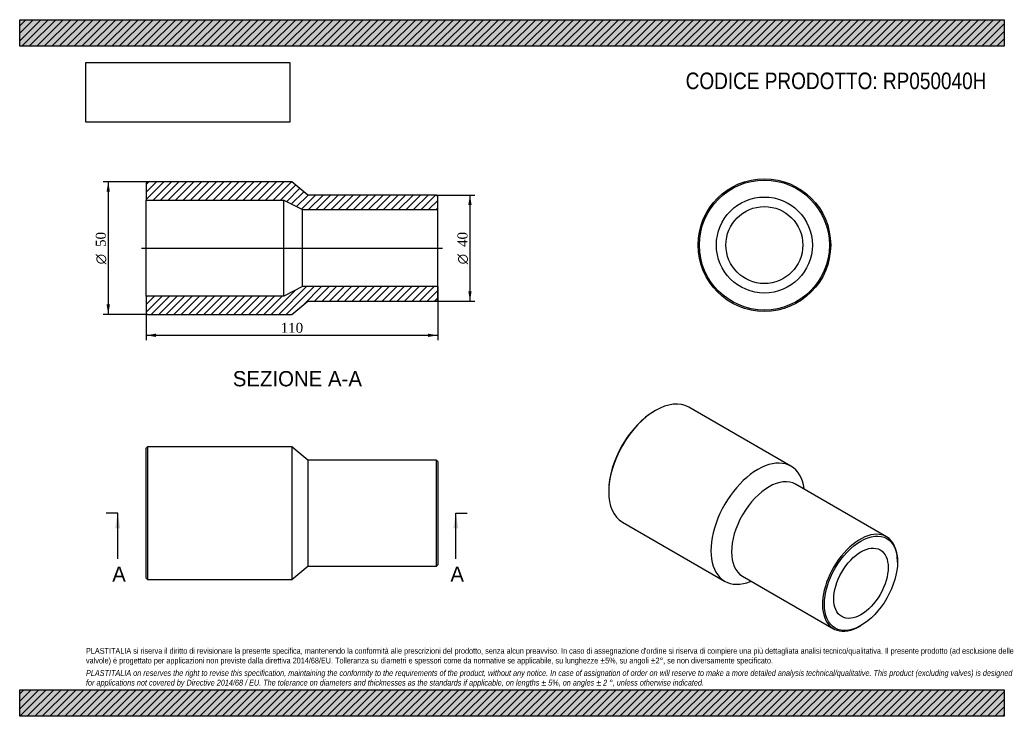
# Model space of a CAD drawing. Header units: millimetres. Extents: x 0 to 371, y 0 to 263.
import ezdxf
from ezdxf.enums import TextEntityAlignment as Align
from ezdxf.lldxf.tags import DXFTag

# ---------------------------------------------------------------- set-up
doc = ezdxf.new("R2010")
doc.units = ezdxf.units.MM
doc.header["$LTSCALE"] = 1.25
for name, color, linetype in [('Default', 7, 'Continuous'), ('DV4_Default', 7, 'Continuous'), ('RP050040H', 7, 'Continuous')]:
    doc.layers.add(name, color=color, linetype=linetype)
doc.styles.add('SEACAD_Solid_Edge_ANSI', font='seans.ttf')
doc.styles.add('SEACAD_Solid_Edge_ANSI1_Symbols', font='semeca1.ttf')
doc.styles.add('SEACAD_Times_New_Roman', font='times.ttf')
tags = doc.linetypes.add('CENTER2', pattern=[28.575, 19.05, -3.175, 3.175, -3.175]).pattern_tags.tags
tags[10:11] = [DXFTag(74, 4), DXFTag(75, 0), DXFTag(340, '0'), DXFTag(46, 0.0), DXFTag(50, 0.0), DXFTag(44, 0.0), DXFTag(45, 0.0)]
tags[8:9] = [DXFTag(74, 4), DXFTag(75, 0), DXFTag(340, '0'), DXFTag(46, 0.0), DXFTag(50, 0.0), DXFTag(44, 0.0), DXFTag(45, 0.0)]
tags[6:7] = [DXFTag(74, 4), DXFTag(75, 0), DXFTag(340, '0'), DXFTag(46, 0.0), DXFTag(50, 0.0), DXFTag(44, 0.0), DXFTag(45, 0.0)]
tags[4:5] = [DXFTag(74, 4), DXFTag(75, 0), DXFTag(340, '0'), DXFTag(46, 0.0), DXFTag(50, 0.0), DXFTag(44, 0.0), DXFTag(45, 0.0)]
doc.dimstyles.new('ANSImm', dxfattribs={"dimtxt": 3.75, "dimasz": 3.75, "dimexe": 1.875, "dimexo": 0, "dimgap": 0.9375, "dimtad": 1, "dimdsep": 46, "dimtxsty": 'SEACAD_Times_New_Roman', "dimblk1": '_SE_FILLED', "dimblk2": '_SE_FILLED', "dimsah": 1, "dimcen": 1.875, "dimazin": 0, "dimtfac": 0.85, "dimtdec": 3, "dimtofl": 0, "dimtmove": 0, "dimatfit": 3, "dimfxl": 1, "dimarcsym": 0})
picture_1 = doc.add_image_def('image1.jpg', size_in_pixel=(4302, 1260))

# ---------------------------------------------------------------- blocks, each defined once
blk = doc.blocks.new('SE')
at = {"layer": 'RP050040H', "color": 7, "linetype": 'Continuous'}
for p, q in [((48.15, 101.56), (47.65, 101.06)), ((47.65, 52.06), (47.65, 101.06)), ((48.15, 101.56), (48.15, 51.56)), ((102.65, 101.56), (48.15, 101.56)), ((102.65, 101.56), (102.65, 51.56)), ((108.65, 96.56), (102.65, 101.56)), ((108.65, 96.56), (108.65, 56.56)), ((157.15, 96.56), (108.65, 96.56)), ((157.15, 56.56), (157.15, 96.56)), ((157.65, 96.06), (157.15, 96.56)), ((157.65, 96.06), (157.65, 57.06)), ((102.65, 51.56), (108.65, 56.56)), ((108.65, 56.56), (157.15, 56.56)), ((157.15, 56.56), (157.65, 57.06)), ((47.65, 52.06), (48.15, 51.56)), ((48.15, 51.56), (102.65, 51.56))]:
    blk.add_line(p, q, dxfattribs=at)
blk = doc.blocks.new('SE1')
at = {"layer": 'RP050040H', "color": 7, "linetype": 'Continuous'}
for p, q in [((239.76, 115.25), (239.41, 115.04)), ((290.8, 94.23), (252.26, 116.48)), ((326.84, 67.65), (292.54, 87.45)), ((295.8, 85.57), (295.76, 85.82)), ((222.08, 85.04), (222.08, 84.63)), ((227.26, 73.18), (265.8, 50.93)), ((330.98, 58.09), (330.98, 58.5)), ((272.54, 52.81), (306.84, 33.01)), ((275.57, 50.84), (275.8, 50.93)), ((316.84, 34), (317.19, 34.21))]:
    blk.add_line(p, q, dxfattribs=at)
for centre, major_axis, start_param, end_param in [((239.76, 94.83), (-12.5, -21.65), 3.141593, 6.283185), ((239.41, 95.04), (12.25, 21.22), 0.785398, 2.356195), ((278.3, 72.58), (-12.5, -21.65), 2.511456, 6.283185), ((282.54, 70.13), (-10, -17.32), 3.141593, 6.283185), ((316.84, 50.33), (10, 17.32), 0, 3.926991), ((316.84, 50.33), (10, 17.32), 5.497787, 6.283185), ((278.3, 72.58), (-12.5, -21.65), 0, 0.630137)]:
    blk.add_ellipse(centre, major_axis=major_axis, ratio=0.57735, start_param=start_param, end_param=end_param, dxfattribs=at)
for major_axis in [(-9.75, -16.89), (-7.25, -12.56)]:
    blk.add_ellipse((317.19, 50.13), major_axis=major_axis, ratio=0.57735, dxfattribs=at)
blk = doc.blocks.new('SE2')
at = {"layer": 'RP050040H', "color": 7, "linetype": 'Continuous'}
for radius in [25, 24.5, 18.1, 14.5]:
    blk.add_circle((280.78, 177.58), radius, dxfattribs=at)
blk = doc.blocks.new('SE4')
at = {"color": 7, "linetype": 'Continuous', "style": 'SEACAD_Solid_Edge_ANSI'}
blk.add_text('A', height=5.75, dxfattribs=at).set_placement((34.89, 56.44), align=Align.TOP_LEFT)
blk = doc.blocks.new('SE5')
at = {"color": 7, "linetype": 'Continuous', "style": 'SEACAD_Solid_Edge_ANSI'}
blk.add_text('A', height=5.75, dxfattribs=at).set_placement((162.39, 56.44), align=Align.TOP_LEFT)
blk = doc.blocks.new('SEANNOT_GROUP')
at = {"linetype": 'Continuous'}
blk.add_hatch(color=7, dxfattribs=at).paths.add_polyline_path([(37.92, 70.81), (36.96, 76.56), (36, 70.81)])
at = {"color": 7, "linetype": 'Continuous'}
blk.add_lwpolyline([(36.96, 59.31), (36.96, 76.56)], dxfattribs=at)
blk = doc.blocks.new('SEANNOT_GROUP1')
at = {"linetype": 'Continuous'}
blk.add_hatch(color=7, dxfattribs=at).paths.add_polyline_path([(165.42, 70.81), (164.46, 76.56), (163.5, 70.81)])
at = {"color": 7, "linetype": 'Continuous'}
blk.add_lwpolyline([(164.46, 59.31), (164.46, 76.56)], dxfattribs=at)
blk = doc.blocks.new('SE3')
at = {"layer": 'Default', "color": 7, "linetype": 'CENTER2'}
for p, q in [((36.96, 76.56), (32.65, 76.56)), ((164.46, 76.56), (168.77, 76.56))]:
    blk.add_line(p, q, dxfattribs=at)
at = {"layer": 'Default', "color": 7, "linetype": 'CENTER2', "const_width": 0.0001}
blk.add_lwpolyline([(36.96, 76.56), (164.46, 76.56)], dxfattribs=at)
at = {"layer": 'Default'}
for name in ['SEANNOT_GROUP', 'SEANNOT_GROUP1', 'SE4', 'SE5']:
    blk.add_blockref(name, (0, 0), dxfattribs=at)
blk = doc.blocks.new('SE6')
at = {"layer": 'RP050040H', "linetype": 'Continuous'}
h = blk.add_hatch(dxfattribs=at)
h.set_pattern_fill('LINE', scale=0.62992, angle=45, style=0)
h.paths.add_polyline_path([(108.65, 196.44), (102.65, 201.44), (48.15, 201.44), (47.65, 200.94), (47.65, 194.54), (99.65, 194.54), (106.65, 190.94), (157.65, 190.94), (157.65, 195.94), (157.15, 196.44)])
h = blk.add_hatch(dxfattribs=at)
h.set_pattern_fill('LINE', scale=0.62992, angle=45, style=0)
h.paths.add_polyline_path([(102.65, 151.44), (108.65, 156.44), (157.15, 156.44), (157.65, 156.94), (157.65, 161.94), (106.65, 161.94), (99.65, 158.34), (47.65, 158.34), (47.65, 151.94), (48.15, 151.44)])
at = {"layer": 'DV4_Default', "color": 7, "linetype": 'CENTER2'}
blk.add_line((45.9, 176.44), (159.4, 176.44), dxfattribs=at)
at = {"layer": 'RP050040H', "color": 7, "linetype": 'Continuous'}
for p, q in [((47.65, 200.94), (48.15, 201.44)), ((47.65, 200.94), (47.65, 194.54)), ((102.65, 201.44), (48.15, 201.44)), ((108.65, 196.44), (102.65, 201.44)), ((47.65, 158.34), (47.65, 194.54)), ((47.65, 194.54), (99.65, 194.54)), ((99.65, 158.34), (99.65, 194.54)), ((99.65, 194.54), (106.65, 190.94)), ((157.15, 196.44), (108.65, 196.44)), ((157.15, 196.44), (157.65, 195.94)), ((157.65, 190.94), (157.65, 195.94)), ((106.65, 161.94), (106.65, 190.94)), ((106.65, 190.94), (157.65, 190.94)), ((157.65, 161.94), (157.65, 190.94)), ((106.65, 161.94), (99.65, 158.34)), ((157.65, 161.94), (106.65, 161.94)), ((157.65, 156.94), (157.65, 161.94)), ((99.65, 158.34), (47.65, 158.34)), ((47.65, 158.34), (47.65, 151.94)), ((102.65, 151.44), (108.65, 156.44)), ((108.65, 156.44), (157.15, 156.44)), ((157.65, 156.94), (157.15, 156.44)), ((48.15, 151.44), (47.65, 151.94)), ((48.15, 151.44), (102.65, 151.44))]:
    blk.add_line(p, q, dxfattribs=at)
blk = doc.blocks.new('GDimGGroup')
at = {"layer": 'Default', "linetype": 'Continuous'}
for points in [[(170.4, 192.69), (169.77, 196.44), (169.15, 192.69)], [(170.4, 160.19), (169.15, 160.19), (169.77, 156.44)]]:
    blk.add_hatch(color=7, dxfattribs=at).paths.add_polyline_path(points)
at = {"layer": 'Default', "color": 7, "linetype": 'Continuous'}
for p, q in [((157.15, 196.44), (171.65, 196.44)), ((169.77, 196.44), (169.77, 156.44)), ((157.15, 156.44), (171.65, 156.44))]:
    blk.add_line(p, q, dxfattribs=at)
for s, style, p in [('40', 'SEACAD_Times_New_Roman', (165.08, 176.86)), ('O', 'SEACAD_Solid_Edge_ANSI1_Symbols', (165.08, 170.33))]:
    blk.add_text(s, height=3.75, rotation=90, dxfattribs=dict(at, style=style)).set_placement(p, align=Align.TOP_LEFT)
blk = doc.blocks.new('DMBLK110')
at = {"layer": 'Default', "linetype": 'Continuous'}
for points in [[(51.4, 142.95), (51.4, 144.2), (47.65, 143.57)], [(153.9, 142.95), (157.65, 143.57), (153.9, 144.2)]]:
    blk.add_hatch(color=7, dxfattribs=at).paths.add_polyline_path(points)
at = {"layer": 'Default', "color": 7, "linetype": 'Continuous'}
for p, q in [((157.65, 161.94), (157.65, 141.7)), ((47.65, 158.34), (47.65, 141.7)), ((47.65, 143.57), (157.65, 143.57))]:
    blk.add_line(p, q, dxfattribs=at)
at = {"layer": 'Default', "color": 7, "linetype": 'Continuous', "style": 'SEACAD_Times_New_Roman'}
blk.add_text('110', height=3.75, dxfattribs=at).set_placement((98.38, 148.26), align=Align.TOP_LEFT)
blk = doc.blocks.new('_SE_FILLED')
at = {"color": 0}
blk.add_line((0, 0), (-1, 0), dxfattribs=at)
blk.add_solid([(0, 0), (-1, -0.1665), (-1, 0.1665), (0, 0)], dxfattribs=at)
blk = doc.blocks.new('GDimGGroup1')
at = {"layer": 'Default', "linetype": 'Continuous'}
for points in [[(32.77, 197.69), (34.02, 197.69), (33.39, 201.44)], [(32.77, 155.19), (33.39, 151.44), (34.02, 155.19)]]:
    blk.add_hatch(color=7, dxfattribs=at).paths.add_polyline_path(points)
at = {"layer": 'Default', "color": 7, "linetype": 'Continuous'}
for p, q in [((48.15, 201.44), (31.52, 201.44)), ((33.39, 201.44), (33.39, 151.44)), ((48.15, 151.44), (31.52, 151.44))]:
    blk.add_line(p, q, dxfattribs=at)
for s, style, p in [('50', 'SEACAD_Times_New_Roman', (28.7, 176.86)), ('O', 'SEACAD_Solid_Edge_ANSI1_Symbols', (28.7, 170.33))]:
    blk.add_text(s, height=3.75, rotation=90, dxfattribs=dict(at, style=style)).set_placement(p, align=Align.TOP_LEFT)

msp = doc.modelspace()

# ---------------------------------------------------------------- hatches: boundary and pattern name
at = {"layer": 'Default', "linetype": 'Continuous'}
h = msp.add_hatch(dxfattribs=at)
h.set_pattern_fill('LINE', scale=0.62992, angle=45, style=0)
h.paths.add_polyline_path([(371.25, 252.5), (371.25, 262.5), (0, 262.5), (0, 252.5)])
for points in [[(371.25, 252.5), (371.25, 262.5), (0, 262.5), (0, 252.5)], [(371.25, 0), (371.25, 10), (0, 10), (0, 0)]]:
    msp.add_hatch(color=7, dxfattribs=at).paths.add_polyline_path(points)
h = msp.add_hatch(dxfattribs=at)
h.set_pattern_fill('LINE', scale=0.62992, angle=45, style=0)
h.paths.add_polyline_path([(371.25, 0), (371.25, 10), (0, 10), (0, 0)])

# ---------------------------------------------------------------- linework, layer by layer
at = {"layer": 'Default', "color": 7, "linetype": 'Continuous'}
for p, q in [((0, 262.5), (371.25, 262.5)), ((0, 252.5), (0, 262.5)), ((371.25, 262.5), (371.25, 252.5)), ((371.25, 252.5), (0, 252.5)), ((0, 10), (371.25, 10)), ((0, 0), (0, 10)), ((371.25, 10), (371.25, 0)), ((371.25, 0), (0, 0))]:
    msp.add_line(p, q, dxfattribs=at)

# ---------------------------------------------------------------- block references
at = {"layer": 'Default'}
for name in ['GDimGGroup1', 'SE6', 'SE2', 'GDimGGroup', 'SE1', 'SE', 'SE3']:
    msp.add_blockref(name, (0, 0), dxfattribs=at)

# ---------------------------------------------------------------- texts
at = {"layer": 'Default', "color": 7, "linetype": 'Continuous', "style": 'SEACAD_Solid_Edge_ANSI'}
msp.add_text('SEZIONE A-A', height=5.75, dxfattribs=at).set_placement((80.353, 130.089), align=Align.TOP_LEFT)
at = {"layer": 'Default', "attachment_point": 1}
for s, insert, char_height, width in [('{\\fArial Narrow|b0||i0||c0|p34;\\C7;\\H6.25;\\W1.;CODICE PRODOTTO: RP050040H}', (251.111, 242.58), 6.25, 113.76848), ("{\\fArial Narrow|b0||i0||c0|p34;\\C7;\\H2.1875;\\W1.;PLASTITALIA si riserva il diritto di revisionare la presente specifica, mantenendo la conformità alle prescrizioni del prodotto, senza alcun preavviso. In caso di assegnazione d'ordine si riserva di compiere una più dettagliata analisi tecnico/qualitativa. Il presente prodotto (ad esclusione delle \\P}{\\fArial Narrow|b0||i0||c0|p34;\\C7;\\H2.1875;\\W1.;valvole) è progettato per applicazioni non previste dalla direttiva 2014/68/EU. Tolleranza su diametri e spessori come da normative se applicabile, su lunghezze ±5%, su angoli ±2°, se non diversamente specificato.\\P}{\\fArial Narrow|b0||i0||c0|p34;\\C7;\\H0.625;\\W1.;   \\P}{\\fArial Narrow|b0||i1||c0|p34;\\C7;\\H2.1875;\\W1.;PLASTITALIA on reserves the right to revise this specification, maintaining the conformity to the requirements of the product, without any notice. In case of assignation of order on will reserve to make a more detailed analysis technical/qualitative. This product (excluding valves) is designed \\P}{\\fArial Narrow|b0||i1||c0|p34;\\C7;\\H2.1875;\\W1.;for applications not covered by Directive 2014/68 / EU. The tolerance on diameters and thicknesses as the standards if applicable, on lengths ± 5%, on angles ± 2 °, unless otherwise indicated.\\P}", (25, 25.753), 2.1875, 321.25)]:
    msp.add_mtext(s, dxfattribs=dict(at, insert=insert, char_height=char_height, width=width))

# ---------------------------------------------------------------- dimensions: what is measured, and where the dimension line sits
at = {"layer": 'Default', "color": 7, "linetype": 'Continuous'}
dim = msp.add_linear_dim(base=(157.649, 143.573), p1=(47.649, 158.341), p2=(157.649, 161.941), text='\\A1;<>', dimstyle='ANSImm', dxfattribs=at)
dim.commit()
dim.dimension.update_dxf_attribs({"geometry": 'DMBLK110', "text_midpoint": (102.649, 143.573), "dimtype": 160})

# ---------------------------------------------------------------- pictures from other files: only their frames are drawn
image = msp.add_image(picture_1, insert=(25, 223.879), size_in_units=(76.821, 22.5))
image.dxf.flags = 7

doc.saveas('drawing.dxf')
